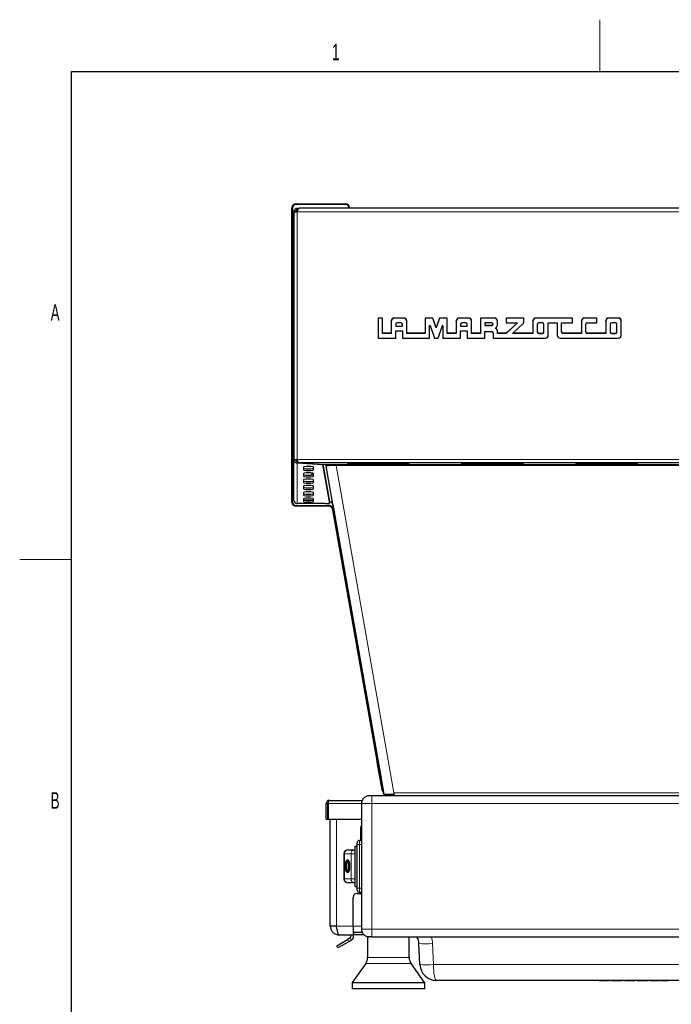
# Model space of a CAD drawing. Header units: millimetres. Extents: x 1 to 419, y 2 to 295.
# Tile 35 of 59: x 2 to 64, y 200 to 294. Entities that reach past the tile are written whole.
import ezdxf

# ---------------------------------------------------------------- set-up
doc = ezdxf.new("R2010")
doc.units = ezdxf.units.MM
doc.styles.add('SLDTEXTSTYLE0', font='TXT', dxfattribs={"width": 0.605})

msp = doc.modelspace()

# ---------------------------------------------------------------- linework, layer by layer
at = {"color": 7, "linetype": 'Continuous', "lineweight": 18}
for p, q in [((57.375, 289.5), (57.375, 294.5)), ((6.5, 242.5), (1.5, 242.5))]:
    msp.add_line(p, q, dxfattribs=at)
at = {"color": 7, "linetype": 'Continuous', "lineweight": 25}
for p, q in [((6.5, 7.5), (6.5, 289.5)), ((6.5, 289.5), (413.5, 289.5)), ((27.7117, 248.0292), (27.7117, 276.3692)), ((27.7717, 276.3692), (27.7717, 248.0292)), ((28.1117, 276.7692), (32.8717, 276.7692)), ((32.8717, 276.7092), (28.1117, 276.7092)), ((28.2317, 276.1669), (28.2317, 276.3269)), ((28.2317, 276.3269), (28.378, 276.3269)), ((28.2317, 276.1669), (28.2953, 276.1669)), ((28.2317, 276.0069), (28.2499, 276.0337)), ((98.4077, 276.3492), (28.4158, 276.3492)), ((33.2117, 276.3492), (33.2117, 276.3692)), ((33.2717, 276.3692), (33.2717, 276.3492)), ((28.0717, 276.0069), (27.9117, 276.0069)), ((27.9117, 276.0069), (27.9117, 252.1315)), ((28.2317, 276.0069), (28.2317, 275.9846)), ((36.0135, 265.7347), (36.0135, 265.7626)), ((36.4395, 265.7626), (36.0135, 265.7626)), ((36.0135, 265.7347), (36.0135, 263.8364)), ((36.4395, 265.7347), (36.0135, 265.7347)), ((36.4395, 265.7347), (36.4395, 265.7626)), ((36.4395, 264.2583), (36.4395, 265.7347)), ((38.4975, 265.7626), (37.5755, 265.7626)), ((38.4975, 265.7347), (37.5755, 265.7347)), ((40.5565, 265.7347), (40.5565, 265.7626)), ((41.3, 265.7626), (40.5565, 265.7626)), ((40.5565, 265.7347), (40.5565, 264.2583)), ((41.3, 265.7347), (40.5565, 265.7347)), ((41.3, 265.7347), (41.3, 265.7626)), ((41.6215, 264.8357), (41.3, 265.7626)), ((41.6215, 264.8078), (41.3, 265.7347)), ((41.943, 265.7626), (41.6215, 264.8357)), ((41.943, 265.7347), (41.6215, 264.8078)), ((41.943, 265.7347), (41.943, 265.7626)), ((42.6865, 265.7626), (41.943, 265.7626)), ((42.6865, 265.7347), (41.943, 265.7347)), ((42.6865, 265.7347), (42.6865, 265.7626)), ((42.6865, 264.2583), (42.6865, 265.7347)), ((44.7445, 265.7626), (43.8225, 265.7626)), ((44.7445, 265.7347), (43.8225, 265.7347)), ((47.2295, 265.7626), (45.8805, 265.7626)), ((45.8805, 265.7347), (45.8805, 265.7626)), ((45.8805, 265.7347), (45.8805, 264.2583)), ((47.2295, 265.7347), (45.8805, 265.7347)), ((50.0695, 265.7626), (48.3655, 265.7626)), ((48.3655, 265.7347), (48.3655, 265.7626)), ((48.3655, 265.7347), (48.3655, 265.3129)), ((50.0695, 265.7347), (48.3655, 265.7347)), ((50.0695, 265.7347), (50.0695, 265.7626)), ((50.0695, 265.3129), (50.0695, 265.7347)), ((54.7535, 265.7626), (51.2055, 265.7626)), ((54.7535, 265.7347), (51.2055, 265.7347)), ((54.7535, 265.7347), (54.7535, 265.7626)), ((54.7535, 265.3129), (54.7535, 265.7347)), ((57.0955, 265.7626), (55.8895, 265.7626)), ((57.0955, 265.7347), (55.8895, 265.7347)), ((57.0955, 265.7347), (57.0955, 265.7626)), ((57.0955, 265.3129), (57.0955, 265.7347)), ((59.1535, 265.7626), (58.2315, 265.7626)), ((59.1535, 265.7347), (58.2315, 265.7347)), ((37.2915, 265.4535), (37.2915, 265.4813)), ((37.2915, 265.4535), (37.2915, 264.2583)), ((37.7175, 265.1723), (37.7175, 264.9613)), ((37.7175, 264.9892), (38.3555, 264.9892)), ((37.7175, 264.9613), (38.3555, 264.9613)), ((38.2135, 265.3129), (37.8595, 265.3129)), ((38.3555, 264.9613), (38.3555, 265.1723)), ((38.7815, 265.4535), (38.7815, 265.4813)), ((38.7815, 264.2583), (38.7815, 265.4535)), ((40.9825, 263.8364), (40.9825, 265.0246)), ((41.0292, 265.0323), (41.444, 263.8364)), ((41.6215, 264.8078), (41.6215, 264.8357)), ((41.799, 263.8364), (42.2138, 265.0323)), ((42.2605, 265.0246), (42.2605, 263.8364)), ((43.5385, 265.4535), (43.5385, 265.4813)), ((43.5385, 265.4535), (43.5385, 264.2583)), ((43.9645, 265.1723), (43.9645, 264.9613)), ((43.9645, 264.9892), (44.6025, 264.9892)), ((43.9645, 264.9613), (44.6025, 264.9613)), ((44.4605, 265.3129), (44.1065, 265.3129)), ((44.6025, 264.9613), (44.6025, 265.1723)), ((45.0285, 265.4535), (45.0285, 265.4813)), ((45.0285, 264.2583), (45.0285, 265.4535)), ((46.3065, 265.3129), (46.3065, 265.0316)), ((46.9455, 265.3129), (46.3065, 265.3129)), ((46.3065, 265.0595), (46.9455, 265.0595)), ((46.3065, 265.0316), (46.9455, 265.0316)), ((47.5135, 265.4535), (47.5135, 265.4813)), ((47.5135, 265.0669), (47.5135, 265.4535)), ((49.4589, 265.3129), (48.3655, 264.2583)), ((48.3655, 265.3129), (49.4589, 265.3129)), ((49.43, 265.3129), (48.3655, 264.2861)), ((48.976, 264.2583), (50.0695, 265.3129)), ((50.9215, 265.4535), (50.9215, 265.4813)), ((50.9215, 265.4535), (50.9215, 264.2583)), ((51.3475, 265.1723), (51.3475, 264.3989)), ((51.8435, 265.3129), (51.4895, 265.3129)), ((51.9855, 264.3989), (51.9855, 265.1723)), ((52.4115, 265.3129), (53.2635, 265.3129)), ((52.4115, 264.1176), (52.4115, 265.3129)), ((53.2635, 265.3129), (53.2635, 264.1176)), ((53.6895, 265.3129), (54.7535, 265.3129)), ((53.6895, 264.3989), (53.6895, 265.3129)), ((55.6055, 265.4535), (55.6055, 265.4813)), ((55.6055, 265.4535), (55.6055, 264.2583)), ((56.0315, 264.3989), (56.0315, 265.1723)), ((56.1735, 265.3129), (57.0955, 265.3129)), ((57.9475, 265.4535), (57.9475, 265.4813)), ((57.9475, 265.4535), (57.9475, 264.2583)), ((58.3735, 265.1723), (58.3735, 264.3989)), ((58.8695, 265.3129), (58.5155, 265.3129)), ((59.0115, 264.3989), (59.0115, 265.1723)), ((59.4375, 265.4535), (59.4375, 265.4813)), ((59.4375, 264.1176), (59.4375, 265.4535)), ((36.0135, 263.8364), (37.7175, 263.8364)), ((37.2915, 264.2861), (36.4395, 264.2861)), ((37.2915, 264.2583), (36.4395, 264.2583)), ((37.7175, 264.5395), (38.3555, 264.5395)), ((37.7175, 263.8364), (37.7175, 264.5395)), ((38.3555, 264.5395), (38.3555, 263.8364)), ((38.3555, 263.8364), (40.9825, 263.8364)), ((40.5565, 264.2861), (38.7815, 264.2861)), ((40.5565, 264.2583), (38.7815, 264.2583)), ((41.444, 263.8364), (41.799, 263.8364)), ((42.2605, 263.8364), (43.9645, 263.8364)), ((43.5385, 264.2861), (42.6865, 264.2861)), ((43.5385, 264.2583), (42.6865, 264.2583)), ((43.9645, 264.5395), (44.6025, 264.5395)), ((43.9645, 263.8364), (43.9645, 264.5395)), ((44.6025, 264.5395), (44.6025, 263.8364)), ((44.6025, 263.8364), (46.3065, 263.8364)), ((45.8805, 264.2861), (45.0285, 264.2861)), ((45.8805, 264.2583), (45.0285, 264.2583)), ((46.3065, 264.4692), (46.9455, 264.4692)), ((46.3065, 263.8364), (46.3065, 264.4692)), ((47.0875, 264.3286), (47.0875, 263.8364)), ((47.0875, 263.8364), (52.1275, 263.8364)), ((47.5135, 264.5042), (47.5135, 264.5321)), ((47.5135, 264.2583), (47.5135, 264.5042)), ((48.3655, 264.2861), (47.5135, 264.2861)), ((48.3655, 264.2583), (47.5135, 264.2583)), ((48.3655, 264.2583), (48.3655, 264.2861)), ((50.9215, 264.2583), (48.976, 264.2583)), ((50.9215, 264.2861), (49.0049, 264.2861)), ((51.4895, 264.2861), (51.8435, 264.2861)), ((51.4895, 264.2583), (51.8435, 264.2583)), ((53.5475, 263.8364), (59.1535, 263.8364)), ((55.6055, 264.2861), (53.8315, 264.2861)), ((55.6055, 264.2583), (53.8315, 264.2583)), ((57.9475, 264.2861), (56.1735, 264.2861)), ((57.9475, 264.2583), (56.1735, 264.2583)), ((58.5155, 264.2861), (58.8695, 264.2861)), ((58.5155, 264.2583), (58.8695, 264.2583)), ((27.9117, 248.2108), (27.9117, 252.1315)), ((28.2317, 251.962), (28.2317, 251.8023)), ((28.2317, 251.962), (28.2858, 251.9587)), ((28.2317, 251.8023), (30.6717, 251.6533)), ((28.3625, 251.8443), (30.8317, 251.6936)), ((28.8701, 251.1101), (28.8701, 251.4214)), ((29.7701, 251.4214), (29.7701, 251.1101)), ((30.6717, 251.6533), (30.6717, 251.7033)), ((30.6717, 251.6533), (31.3473, 247.9075)), ((30.8317, 251.6936), (95.9917, 251.6936)), ((36.5857, 219.8714), (31.0111, 251.5015)), ((31.2175, 251.5472), (31.0553, 251.5118)), ((31.5117, 251.6936), (31.5117, 251.571)), ((31.992, 251.6936), (31.992, 251.5581)), ((38.5744, 251.8187), (33.4744, 251.8187)), ((33.4744, 251.7638), (38.5744, 251.7638)), ((49.5744, 251.8187), (44.4744, 251.8187)), ((44.4744, 251.7638), (49.5744, 251.7638)), ((60.5744, 251.8187), (55.4744, 251.8187)), ((55.4744, 251.7638), (60.5744, 251.7638)), ((28.8701, 250.4996), (28.8701, 250.8109)), ((29.6326, 250.8307), (29.6117, 250.6492)), ((29.7701, 250.8109), (29.7701, 250.4996)), ((28.8701, 249.8891), (28.8701, 250.2005)), ((28.8701, 249.2786), (28.8701, 249.59)), ((29.7701, 250.2005), (29.7701, 249.8891)), ((29.7701, 249.59), (29.7701, 249.2786)), ((28.8701, 248.6681), (28.8701, 248.9795)), ((29.7701, 248.9795), (29.7701, 248.6681)), ((27.9117, 248.2022), (27.9117, 248.2108)), ((28.1117, 247.6892), (31.2561, 247.6892)), ((31.2561, 247.6292), (28.1117, 247.6292)), ((30.9473, 247.8828), (28.2317, 247.8828)), ((28.8701, 248.0577), (28.8701, 248.369)), ((29.6953, 248.2022), (28.9448, 248.2022)), ((29.7701, 248.369), (29.7701, 248.0577)), ((31.3473, 247.9075), (31.3473, 248.0666)), ((31.3697, 248.0386), (31.3473, 248.0386)), ((31.665, 247.7912), (36.3774, 221.053)), ((35.9136, 223.1187), (31.65, 247.2986)), ((31.7091, 247.309), (35.9727, 223.1292)), ((35.9408, 222.9642), (35.9136, 223.1187)), ((36.4116, 220.2942), (35.9408, 222.9642)), ((35.9727, 223.1292), (35.9999, 222.9561)), ((35.9999, 222.9561), (36.4707, 220.2861)), ((36.3774, 221.053), (36.5857, 219.8712)), ((31.3323, 219.2981), (31.3323, 219.2902)), ((31.3323, 219.2981), (31.3676, 219.2981)), ((31.3676, 219.2981), (34.4824, 219.2981)), ((35.4117, 219.7381), (35.1717, 219.7381)), ((91.4117, 219.7381), (35.4117, 219.7381)), ((36.5857, 219.8714), (36.5857, 219.7381)), ((37.5766, 219.8714), (37.5766, 220.0091)), ((37.5766, 219.8714), (37.5766, 219.7381)), ((31.0123, 217.4981), (31.0123, 218.9781)), ((31.1723, 217.4981), (31.1723, 218.9781)), ((31.2076, 218.9781), (31.2076, 217.4981)), ((34.4117, 218.9781), (34.4117, 206.8981)), ((31.0123, 217.4981), (31.1723, 217.4981)), ((31.2076, 217.4981), (34.4117, 217.4981)), ((31.4117, 207.1781), (31.4117, 217.4981)), ((34.3117, 216.6381), (34.3117, 215.4381)), ((34.2117, 215.4381), (34.4117, 215.4381)), ((33.125, 214.5381), (33.7562, 214.5381)), ((33.7562, 214.5381), (33.8117, 214.5381)), ((33.8117, 210.9881), (33.8117, 214.8881)), ((33.8117, 214.8881), (34.0117, 214.8881)), ((34.0117, 215.0381), (34.0117, 215.2381)), ((34.0117, 210.8381), (34.0117, 215.0381)), ((32.725, 214.1381), (32.725, 211.7381)), ((33.0763, 213.4247), (33.1799, 213.4247)), ((32.8849, 212.9549), (32.9885, 212.9549)), ((33.0467, 212.4634), (33.0394, 212.5025)), ((33.0772, 212.4862), (33.1808, 212.4862)), ((32.9432, 212.4634), (33.0467, 212.4634)), ((33.7562, 211.3381), (33.125, 211.3381)), ((33.8117, 211.3381), (33.7562, 211.3381)), ((33.8117, 210.9881), (34.0117, 210.9881)), ((34.0117, 210.6381), (34.0117, 210.8381)), ((33.6117, 207.1781), (33.6117, 209.9381)), ((34.0117, 210.3381), (34.4117, 210.3381)), ((34.2117, 210.4381), (34.4117, 210.4381)), ((31.4117, 207.1781), (31.4631, 206.8889)), ((31.4997, 207.1781), (31.4956, 207.1781)), ((31.7058, 207.1781), (31.6991, 207.1781)), ((32.0572, 206.9332), (32.0117, 207.1781)), ((33.6117, 207.1781), (33.6117, 206.3381)), ((32.0302, 205.2881), (33.0694, 205.8881)), ((32.2531, 206.3381), (32.2, 206.3878)), ((32.2517, 206.3381), (32.2531, 206.3381)), ((32.2517, 206.3381), (32.2531, 206.3381)), ((32.2531, 206.3381), (33.6117, 206.3381)), ((33.3317, 206.0396), (33.0694, 205.8881)), ((33.4517, 205.8317), (33.1894, 205.6803)), ((33.6117, 206.5781), (33.6517, 206.5781)), ((33.6517, 206.3381), (33.6183, 206.3381)), ((33.6517, 206.5781), (33.6517, 206.3381)), ((33.6517, 206.5781), (33.6531, 206.5781)), ((33.6517, 206.3381), (33.6531, 206.3381)), ((33.6531, 206.3381), (33.6531, 206.5781)), ((34.4824, 206.5781), (33.6531, 206.5781)), ((34.6579, 206.3381), (33.6531, 206.3381)), ((35.0117, 206.1381), (35.0117, 204.1586)), ((35.1717, 206.1381), (35.0117, 206.1381)), ((35.4117, 206.1381), (35.1717, 206.1381)), ((35.4117, 206.1381), (91.4117, 206.1381)), ((39.0117, 204.1586), (39.0117, 206.1381)), ((39.0117, 205.2385), (39.0117, 206.1167)), ((32.1502, 205.0803), (32.0302, 205.2881)), ((33.1894, 205.6803), (32.1502, 205.0803)), ((40.0449, 203.4683), (39.9564, 205.4948)), ((34.8255, 203.5773), (33.5304, 201.7642)), ((40.4931, 201.7642), (39.198, 203.5773)), ((33.5117, 201.7061), (33.5117, 201.1381)), ((40.5117, 201.1381), (33.5117, 201.1381)), ((40.5117, 201.1381), (40.5117, 201.7061)), ((85.1801, 201.9381), (41.6434, 201.9381)), ((57.3092, 201.9181), (57.3092, 201.9381)), ((57.7963, 201.9181), (57.7963, 201.9381)), ((58.2835, 201.9181), (58.2835, 201.9381)), ((58.5399, 201.9181), (58.5399, 201.9381)), ((59.0271, 201.9181), (59.0271, 201.9381)), ((59.5143, 201.9181), (59.5143, 201.9381)), ((59.7707, 201.9181), (59.7707, 201.9381)), ((60.2579, 201.9181), (60.2579, 201.9381)), ((60.7451, 201.9181), (60.7451, 201.9381)), ((61.0015, 201.9181), (61.0015, 201.9381)), ((61.4886, 201.9181), (61.4886, 201.9381)), ((61.9758, 201.9181), (61.9758, 201.9381)), ((62.181, 201.9181), (62.181, 201.9381)), ((63.0528, 201.9181), (62.181, 201.9181)), ((63.0528, 201.9181), (63.0528, 201.9381)), ((63.104, 201.9181), (63.0528, 201.9181)), ((63.104, 201.9181), (63.104, 201.9381)), ((63.2322, 201.9181), (63.2322, 201.9381)), ((63.2927, 201.9181), (63.2322, 201.9181)), ((63.2927, 201.9181), (63.2927, 201.9381)), ((63.6257, 201.9181), (63.6257, 201.9381)), ((63.6309, 201.9181), (63.6257, 201.9181)), ((63.6309, 201.9181), (63.6309, 201.9381)), ((63.9502, 201.9181), (63.6309, 201.9181)), ((63.9502, 201.9181), (63.9502, 201.9381)), ((64.2382, 201.9181), (64.2382, 201.9381)), ((64.2579, 201.9181), (64.2579, 201.9381))]:
    msp.add_line(p, q, dxfattribs=at)
at = {"color": 8, "linetype": 'Continuous', "lineweight": 18}
for p, q in [((27.7117, 276.3692), (27.7717, 276.3692)), ((28.1117, 276.7692), (28.1117, 276.7092)), ((32.8717, 276.7692), (32.8717, 276.7092)), ((33.2717, 276.3692), (33.2117, 276.3692)), ((28.2317, 275.9846), (98.5917, 275.9846)), ((28.2317, 275.9846), (28.2317, 252.1192)), ((37.5755, 265.7347), (37.5755, 265.7626)), ((38.4975, 265.7347), (38.4975, 265.7626)), ((43.8225, 265.7347), (43.8225, 265.7626)), ((44.7445, 265.7347), (44.7445, 265.7626)), ((47.2295, 265.7347), (47.2295, 265.7626)), ((51.2055, 265.7347), (51.2055, 265.7626)), ((55.8895, 265.7347), (55.8895, 265.7626)), ((58.2315, 265.7347), (58.2315, 265.7626)), ((59.1535, 265.7347), (59.1535, 265.7626)), ((46.9455, 265.0316), (46.9455, 265.0595)), ((47.3392, 264.7636), (47.3392, 264.7915)), ((51.4895, 264.2583), (51.4895, 264.2861)), ((51.8435, 264.2583), (51.8435, 264.2861)), ((53.8315, 264.2583), (53.8315, 264.2861)), ((56.1735, 264.2583), (56.1735, 264.2861)), ((58.5155, 264.2583), (58.5155, 264.2861)), ((58.8695, 264.2583), (58.8695, 264.2861)), ((98.5917, 252.1192), (28.2317, 252.1192)), ((28.2317, 251.962), (28.2317, 252.1192)), ((28.2317, 251.8023), (28.2317, 247.8828)), ((28.3625, 251.8443), (98.461, 251.8443)), ((30.7244, 251.7001), (31.3697, 248.0386)), ((31.665, 247.7912), (31.0111, 251.5015)), ((31.992, 251.5581), (94.8314, 251.5581)), ((31.992, 251.5581), (37.5766, 219.8714)), ((33.4744, 251.8187), (33.4744, 251.7638)), ((38.5744, 251.8187), (38.5744, 251.7638)), ((44.4744, 251.8187), (44.4744, 251.7638)), ((49.5744, 251.8187), (49.5744, 251.7638)), ((55.4744, 251.8187), (55.4744, 251.7638)), ((60.5744, 251.8187), (60.5744, 251.7638)), ((27.7117, 248.0292), (27.7717, 248.0292)), ((28.1117, 247.6292), (28.1117, 247.6892)), ((31.2561, 247.6292), (31.2561, 247.6892)), ((31.65, 247.2986), (31.7091, 247.309)), ((35.9136, 223.1187), (35.9727, 223.1292)), ((35.9408, 222.9642), (35.9999, 222.9561)), ((35.9727, 223.1292), (36.0115, 223.1292)), ((35.9999, 222.9561), (36.042, 222.9561)), ((36.4116, 220.2942), (36.4707, 220.2861)), ((35.4117, 218.9781), (35.4117, 219.7381)), ((37.5766, 220.0091), (89.2468, 220.0091)), ((31.0123, 218.9781), (31.1723, 218.9781)), ((31.2076, 218.9781), (34.4117, 218.9781)), ((35.4117, 218.9781), (34.4117, 218.9781)), ((35.4117, 218.9781), (35.4117, 206.8981)), ((91.4117, 218.9781), (35.4117, 218.9781)), ((32.0117, 207.1781), (32.0117, 217.4981)), ((34.2117, 215.4381), (34.2117, 215.0381)), ((34.2117, 215.0381), (34.0117, 215.0381)), ((34.2117, 215.0381), (34.2117, 210.8381)), ((34.2117, 215.0381), (34.4117, 215.0381)), ((32.7786, 214.1381), (32.725, 214.1381)), ((33.4098, 214.1381), (32.7786, 214.1381)), ((32.7786, 214.1381), (32.7786, 211.7381)), ((33.8117, 214.1381), (33.4098, 214.1381)), ((33.4098, 211.7381), (33.4098, 214.1381)), ((33.1926, 212.9554), (33.2961, 212.9554)), ((32.7786, 211.7381), (32.725, 211.7381)), ((32.7786, 211.7381), (33.4098, 211.7381)), ((33.4098, 211.7381), (33.8117, 211.7381)), ((34.2117, 210.8381), (34.0117, 210.8381)), ((34.2117, 210.8381), (34.2117, 210.4381)), ((34.2117, 210.8381), (34.4117, 210.8381)), ((32.0117, 207.1781), (33.6117, 207.1781)), ((34.4117, 207.1781), (33.6117, 207.1781)), ((34.4117, 206.8981), (35.4117, 206.8981)), ((35.4117, 206.1381), (35.4117, 206.8981)), ((35.4117, 206.8981), (91.4117, 206.8981)), ((33.0694, 205.8881), (33.1894, 205.6803)), ((33.3317, 206.0396), (33.4517, 205.8317)), ((41.2552, 205.4948), (41.3437, 203.4683)), ((39.0117, 204.1586), (35.0117, 204.1586)), ((39.198, 203.5773), (34.8255, 203.5773)), ((41.3437, 203.4683), (75.4722, 203.4683)), ((40.5117, 201.7061), (33.5117, 201.7061)), ((40.4931, 201.7642), (33.5304, 201.7642))]:
    msp.add_line(p, q, dxfattribs=at)
at = {"color": 7, "linetype": 'Continuous', "lineweight": 25, "flags": 128}
for points in [[(28.25, 276.0389), (28.25, 276.0367), (28.25, 276.034)], [(47.3392, 264.7915), (47.3332, 264.7951), (47.329, 264.7995)], [(33.4744, 251.8187), (33.3022, 251.8166), (33.1562, 251.8107), (33.0586, 251.8017), (33.0244, 251.7912), (33.0586, 251.7807), (33.1562, 251.7718), (33.3022, 251.7659), (33.4744, 251.7638)], [(38.5744, 251.7638), (38.7466, 251.7659), (38.8926, 251.7718), (38.9901, 251.7807), (39.0244, 251.7912), (38.9901, 251.8017), (38.8926, 251.8107), (38.7466, 251.8166), (38.5744, 251.8187)], [(44.4744, 251.8187), (44.3022, 251.8166), (44.1562, 251.8107), (44.0586, 251.8017), (44.0244, 251.7912), (44.0586, 251.7807), (44.1562, 251.7718), (44.3022, 251.7659), (44.4744, 251.7638)], [(49.5744, 251.7638), (49.7466, 251.7659), (49.8926, 251.7718), (49.9901, 251.7807), (50.0244, 251.7912), (49.9901, 251.8017), (49.8926, 251.8107), (49.7466, 251.8166), (49.5744, 251.8187)], [(55.4744, 251.8187), (55.3022, 251.8166), (55.1562, 251.8107), (55.0586, 251.8017), (55.0244, 251.7912), (55.0586, 251.7807), (55.1562, 251.7718), (55.3022, 251.7659), (55.4744, 251.7638)], [(60.5744, 251.7638), (60.7466, 251.7659), (60.8926, 251.7718), (60.9901, 251.7807), (61.0244, 251.7912), (60.9901, 251.8017), (60.8926, 251.8107), (60.7466, 251.8166), (60.5744, 251.8187)], [(29.7432, 250.2098), (29.7507, 250.1985), (29.7701, 250.1714)], [(34.4117, 216.9027), (34.3422, 216.7912), (34.3117, 216.6381)]]:
    msp.add_lwpolyline(points, dxfattribs=at)
at = {"color": 7, "linetype": 'Continuous', "lineweight": 25}
for centre, radius, start, end in [((28.1117, 276.3692), 0.4, 90, 180), ((28.1117, 276.3692), 0.34, 90, 180), ((32.8717, 276.3692), 0.4, 0, 90), ((32.8717, 276.3692), 0.34, 0, 90), ((37.5741, 265.4799), 0.2826, 89.72121, 179.71847), ((37.5741, 265.4521), 0.2826, 89.72121, 179.71847), ((38.4988, 265.4799), 0.2826, 0.28153, 90.27879), ((38.4988, 265.4521), 0.2826, 0.28153, 90.27879), ((43.8211, 265.4799), 0.2826, 89.72121, 179.71847), ((43.8211, 265.4521), 0.2826, 89.72121, 179.71847), ((44.7458, 265.4799), 0.2826, 0.28153, 90.27879), ((44.7458, 265.4521), 0.2826, 0.28153, 90.27879), ((47.2308, 265.4799), 0.2826, 0.28153, 90.27879), ((47.2308, 265.4521), 0.2826, 0.28153, 90.27879), ((51.2041, 265.4799), 0.2826, 89.72121, 179.71847), ((51.2041, 265.4521), 0.2826, 89.72121, 179.71847), ((55.8881, 265.4799), 0.2826, 89.72121, 179.71847), ((55.8881, 265.4521), 0.2826, 89.72121, 179.71847), ((58.2301, 265.4799), 0.2826, 89.72121, 179.71847), ((58.2301, 265.4521), 0.2826, 89.72121, 179.71847), ((59.1548, 265.4799), 0.2826, 0.28153, 90.27879), ((59.1548, 265.4521), 0.2826, 0.28153, 90.27879), ((37.8588, 265.1716), 0.1413, 89.72121, 179.71847), ((38.2141, 265.1716), 0.1413, 0.28153, 90.27879), ((41.0065, 265.0243), 0.024, 19.306162, 179.469373), ((42.2364, 265.0243), 0.024, 0.530627, 160.693838), ((44.1058, 265.1716), 0.1413, 89.72121, 179.71847), ((44.4611, 265.1716), 0.1413, 0.28153, 90.27879), ((46.9466, 265.1723), 0.1406, 269.549084, 90.450916), ((46.9461, 265.2009), 0.1414, 269.740395, 354.022304), ((47.3482, 264.7856), 0.0237, 112.268729, 247.731271), ((47.2322, 265.0676), 0.2812, 292.353943, 359.856691), ((47.2322, 264.5314), 0.2812, 0.143309, 67.646057), ((47.2322, 264.5035), 0.2812, 0.143309, 67.646057), ((51.4888, 265.1716), 0.1413, 89.72121, 179.71847), ((51.8441, 265.1716), 0.1413, 0.28153, 90.27879), ((56.1728, 265.1716), 0.1413, 89.72121, 179.71847), ((58.5148, 265.1716), 0.1413, 89.72121, 179.71847), ((58.8701, 265.1716), 0.1413, 0.28153, 90.27879), ((46.9461, 264.3279), 0.1413, 0.28153, 90.27879), ((51.4888, 264.4274), 0.1413, 180.28153, 270.27879), ((51.4888, 264.3996), 0.1413, 180.28153, 270.27879), ((51.8441, 264.4274), 0.1413, 269.72121, 359.71847), ((51.8441, 264.3996), 0.1413, 269.72121, 359.71847), ((52.1288, 264.119), 0.2826, 269.72121, 359.71847), ((53.5461, 264.119), 0.2826, 180.28153, 270.27879), ((53.8308, 264.4274), 0.1413, 180.28153, 270.27879), ((53.8308, 264.3996), 0.1413, 180.28153, 270.27879), ((56.1728, 264.4274), 0.1413, 180.28153, 270.27879), ((56.1728, 264.3996), 0.1413, 180.28153, 270.27879), ((58.5148, 264.4274), 0.1413, 180.28153, 270.27879), ((58.5148, 264.3996), 0.1413, 180.28153, 270.27879), ((58.8701, 264.4274), 0.1413, 269.72121, 359.71847), ((58.8701, 264.3996), 0.1413, 269.72121, 359.71847), ((59.1548, 264.119), 0.2826, 269.72121, 359.71847), ((29.3201, 248.4666), 2.989, 81.340937, 98.659063), ((30.7165, 251.4495), 0.2992, 10.007289, 54.65982), ((30.7173, 251.4497), 0.4584, 9.997177, 32.140667), ((29.3201, 254.2247), 2.989, 261.340937, 278.659063), ((29.3201, 254.065), 2.989, 261.340937, 278.659063), ((29.3201, 247.8561), 2.989, 81.340937, 98.659063), ((29.3201, 253.6142), 2.989, 261.340937, 278.659063), ((29.3201, 253.4545), 2.989, 261.340937, 278.659063), ((29.3201, 247.2456), 2.989, 81.340937, 98.659063), ((29.3201, 253.0037), 2.989, 261.340937, 278.659063), ((29.3201, 252.844), 2.989, 261.340937, 278.659063), ((29.3201, 246.6351), 2.989, 81.340937, 98.659063), ((29.3201, 252.3932), 2.989, 261.340937, 278.659063), ((29.3201, 252.2335), 2.989, 261.340937, 278.659063), ((29.3201, 246.0246), 2.989, 81.340937, 98.659063), ((29.3201, 251.7827), 2.989, 261.340937, 278.659063), ((29.3201, 251.623), 2.989, 261.340937, 278.659063), ((28.1117, 248.0292), 0.4, 180, 270), ((28.1117, 248.0292), 0.34, 180, 270), ((28.2314, 248.2025), 0.3197, 180.053534, 270.053434), ((29.3201, 245.4141), 2.989, 81.340937, 98.659063), ((29.3201, 251.1722), 2.989, 261.340937, 278.659063), ((29.3201, 251.0125), 2.989, 261.340937, 278.659063), ((31.0484, 249.4972), 1.6176, 266.416619, 280.647511), ((31.2561, 247.2292), 0.46, 10, 90), ((31.2561, 247.2292), 0.4, 10, 90), ((31.37, 247.739), 0.2996, 10.037894, 90.061425), ((31.3323, 218.9781), 0.32, 90, 180), ((35.1717, 218.9781), 0.76, 90, 180), ((31.3323, 218.9781), 0.16, 135.738726, 180), ((34.2117, 215.2381), 0.2, 90, 180), ((33.125, 214.1381), 0.4, 90, 180), ((33.125, 211.7381), 0.4, 180, 270), ((34.2117, 210.6381), 0.2, 180, 270), ((34.0117, 209.9381), 0.4, 90, 180), ((35.1717, 206.8981), 0.76, 180, 270), ((33.2517, 206.1781), 0.16, 300, 90), ((33.2517, 206.1781), 0.4, 300, 25.841933), ((38.6577, 205.4381), 1.3, 2.5, 32.57897), ((34.0117, 204.1586), 1, 324.462322, 0), ((40.0117, 204.1586), 1, 180, 215.537678), ((41.6434, 203.5381), 1.6, 182.5, 270), ((33.6117, 201.7061), 0.1, 144.462322, 180), ((40.4117, 201.7061), 0.1, 0, 35.537678)]:
    msp.add_arc(centre, radius, start, end, dxfattribs=at)
at = {"color": 8, "linetype": 'Continuous', "lineweight": 18}
for centre, radius, start, end in [((33.1539, 214.1631), 0.3761, 94.40195, 183.811261), ((33.7851, 214.1631), 0.3761, 94.40195, 183.811261), ((33.1539, 211.7131), 0.3761, 176.188739, 265.59805), ((33.7851, 211.7131), 0.3761, 176.188739, 265.59805), ((38.6577, 205.3814), 2.6, 2.5, 16.920257), ((40.6058, 212.955), 7.4884, 265.025134, 274.974866), ((40.6943, 210.9285), 7.4884, 265.025134, 274.974866)]:
    msp.add_arc(centre, radius, start, end, dxfattribs=at)
at = {"color": 7, "linetype": 'Continuous', "lineweight": 25}
for centre, major_axis, ratio, start_param, end_param in [((32.0219, 251.528), (1.0108, 0.0264), 0.0305083, 1.5995142, 3.1461522), ((32.0219, 251.528), (0.8532, -0.0018), 0.0612992, 1.6058934, 2.8016697), ((31.3676, 218.9781), (0, 0.32), 0.5, 0, 1.5707963), ((37.6011, 219.8714), (1.0154, 0), 0.000003, 1.5949547, 3.1415927)]:
    msp.add_ellipse(centre, major_axis=major_axis, ratio=ratio, start_param=start_param, end_param=end_param, dxfattribs=at)
at = {"color": 8, "linetype": 'Continuous', "lineweight": 18}
msp.add_ellipse((41.6434, 203.5381), major_axis=(0, 1.6), ratio=0.1875, start_param=1.6144296, end_param=3.1415927, dxfattribs=at)
at = {"color": 7, "linetype": 'Continuous', "lineweight": 25}
for points, knots in [([(28.2317, 276.3269), (28.194, 276.323), (28.1184, 276.3152), (28.0191, 276.2546), (27.9466, 276.1661), (27.915, 276.0774), (27.9125, 276.0233), (27.9117, 276.0069)], [0, 0, 0, 0, 0.2253412, 0.4507226, 0.6761042, 0.9014856, 1, 1, 1, 1]), ([(28.2317, 276.1669), (28.2087, 276.164), (28.1643, 276.1584), (28.1106, 276.1173), (28.0774, 276.0644), (28.0735, 276.025), (28.0717, 276.0069)], [0, 0, 0, 0, 0.27428136, 0.52924972, 0.78416508, 1, 1, 1, 1]), ([(28.2317, 275.9846), (28.2445, 276.0228), (28.27, 276.0991), (28.3083, 276.2064), (28.3467, 276.2904), (28.3825, 276.3408), (28.4055, 276.3466), (28.4158, 276.3492)], [0, 0, 0, 0, 0.2080712, 0.4161846, 0.624298, 0.832411, 1, 1, 1, 1]), ([(27.9117, 252.1315), (27.9156, 252.093), (27.9234, 252.0162), (27.9841, 251.9148), (28.0725, 251.8403), (28.1612, 251.807), (28.2153, 251.8034), (28.2317, 251.8023)], [0, 0, 0, 0, 0.2253412, 0.4507226, 0.6761042, 0.9014856, 1, 1, 1, 1]), ([(28.0717, 252.1315), (28.0746, 252.1076), (28.0802, 252.0615), (28.1213, 252.0053), (28.1742, 251.9699), (28.2137, 251.9645), (28.2317, 251.962)], [0, 0, 0, 0, 0.27428136, 0.52924972, 0.78416508, 1, 1, 1, 1]), ([(36.5516, 220.0649), (36.5503, 220.0656), (36.5086, 220.0883), (36.4507, 220.1674), (36.4247, 220.2519), (36.4116, 220.2942)], [0, 0, 0, 0, 0.0153194, 0.5077377, 1, 1, 1, 1]), ([(36.4707, 220.2861), (36.4795, 220.2482), (36.4913, 220.1972), (36.5274, 220.1594), (36.5366, 220.1498)], [0, 0, 0, 0, 0.7443283, 1, 1, 1, 1]), ([(32.8849, 212.9549), (32.8858, 213.0228), (32.8876, 213.1584), (32.907, 213.3262), (32.9409, 213.4451), (32.9784, 213.5162), (33.0262, 213.557), (33.0602, 213.5611), (33.0772, 213.5631)], [0, 0, 0, 0, 0.2504899, 0.5003494, 0.6254231, 0.7502055, 0.8749804, 1, 1, 1, 1]), ([(33.0763, 213.4247), (33.0586, 213.4197), (33.0269, 213.4109), (33.0058, 213.3634), (32.9965, 213.3424)], [0, 0, 0, 0, 0.5583399, 1, 1, 1, 1]), ([(33.0347, 213.4023), (33.0384, 213.4158), (33.0503, 213.4589), (33.0752, 213.5073), (33.099, 213.5252), (33.107, 213.5312)], [0, 0, 0, 0, 0.2333667, 0.7444656, 1, 1, 1, 1]), ([(33.1926, 212.9554), (33.192, 213.0538), (33.1913, 213.1768), (33.1672, 213.3167), (33.1443, 213.3748), (33.1132, 213.4177), (33.0886, 213.4223), (33.0763, 213.4247)], [0, 0, 0, 0, 0.5003519, 0.6255292, 0.7505162, 0.8752553, 1, 1, 1, 1]), ([(33.0772, 213.5631), (33.0942, 213.5609), (33.1281, 213.5565), (33.1759, 213.5161), (33.2142, 213.4462), (33.2616, 213.2639), (33.266, 213.0922), (33.2695, 212.9549)], [0, 0, 0, 0, 0.1253833, 0.2506337, 0.3757012, 0.5011173, 1, 1, 1, 1]), ([(33.223, 213.4025), (33.2206, 213.4058), (33.2082, 213.423), (33.1926, 213.4239), (33.1799, 213.4247)], [0, 0, 0, 0, 0.18924884, 1, 1, 1, 1]), ([(32.9432, 212.4634), (32.9227, 212.5506), (32.886, 212.7069), (32.8852, 212.8789), (32.8849, 212.9549)], [0, 0, 0, 0, 0.5579733, 1, 1, 1, 1]), ([(32.9965, 213.3424), (32.984, 213.2725), (32.9616, 213.147), (32.9617, 213.0142), (32.9618, 212.9554)], [0, 0, 0, 0, 0.5580618, 1, 1, 1, 1]), ([(32.9618, 212.9554), (32.9624, 212.8575), (32.9632, 212.735), (32.9865, 212.5947), (33.0099, 212.5375), (33.0404, 212.4937), (33.0649, 212.4887), (33.0772, 212.4862)], [0, 0, 0, 0, 0.5003629, 0.6255677, 0.7505383, 0.8753036, 1, 1, 1, 1]), ([(33.0772, 212.4862), (33.0894, 212.4888), (33.1139, 212.494), (33.1444, 212.5377), (33.1677, 212.5949), (33.1912, 212.735), (33.1919, 212.8575), (33.1926, 212.9554)], [0, 0, 0, 0, 0.1246576, 0.2493906, 0.3743768, 0.4995896, 1, 1, 1, 1]), ([(33.2695, 212.9549), (33.2686, 212.8871), (33.2668, 212.7517), (33.2472, 212.5841), (33.2134, 212.4654), (33.1759, 212.3944), (33.1281, 212.3536), (33.0942, 212.3497), (33.0772, 212.3477)], [0, 0, 0, 0, 0.2504729, 0.500354, 0.6253966, 0.7501788, 0.874971, 1, 1, 1, 1]), ([(33.1808, 212.4862), (33.1934, 212.4873), (33.2089, 212.4886), (33.2212, 212.506), (33.2235, 212.5093)], [0, 0, 0, 0, 0.8104193, 1, 1, 1, 1]), ([(33.0772, 212.3477), (33.0483, 212.3527), (32.9967, 212.3615), (32.9595, 212.4322), (32.9432, 212.4634)], [0, 0, 0, 0, 0.5597157, 1, 1, 1, 1]), ([(33.1808, 212.3477), (33.1519, 212.3527), (33.1003, 212.3615), (33.0631, 212.4322), (33.0467, 212.4634)], [0, 0, 0, 0, 0.5597157, 1, 1, 1, 1]), ([(57.7963, 201.9181), (57.7168, 201.9181), (57.5583, 201.9181), (57.3816, 201.9181), (57.317, 201.9181), (57.3118, 201.9181), (57.3092, 201.9181)], [0, 0, 0, 0, 0.2802187, 0.5580668, 0.7785888, 1, 1, 1, 1]), ([(58.2835, 201.9181), (58.2801, 201.9181), (58.2733, 201.9181), (58.1658, 201.9181), (57.9822, 201.9181), (57.8584, 201.9181), (57.7963, 201.9181)], [0, 0, 0, 0, 0.2811399, 0.5595088, 0.7792348, 1, 1, 1, 1]), ([(59.0271, 201.9181), (58.9489, 201.9181), (58.7931, 201.9181), (58.6171, 201.9181), (58.5524, 201.9181), (58.5441, 201.9181), (58.5399, 201.9181)], [0, 0, 0, 0, 0.2803301, 0.558055, 0.7786409, 1, 1, 1, 1]), ([(59.5143, 201.9181), (59.5109, 201.9181), (59.504, 201.9181), (59.3966, 201.9181), (59.213, 201.9181), (59.0892, 201.9181), (59.0271, 201.9181)], [0, 0, 0, 0, 0.2811399, 0.5595088, 0.7792348, 1, 1, 1, 1]), ([(60.2579, 201.9181), (60.1796, 201.9181), (60.0239, 201.9181), (59.8479, 201.9181), (59.7832, 201.9181), (59.7749, 201.9181), (59.7707, 201.9181)], [0, 0, 0, 0, 0.2803301, 0.558055, 0.7786409, 1, 1, 1, 1]), ([(60.7451, 201.9181), (60.7416, 201.9181), (60.7348, 201.9181), (60.6274, 201.9181), (60.4437, 201.9181), (60.3199, 201.9181), (60.2579, 201.9181)], [0, 0, 0, 0, 0.2811399, 0.5595088, 0.7792348, 1, 1, 1, 1]), ([(61.4886, 201.9181), (61.4091, 201.9181), (61.2506, 201.9181), (61.0739, 201.9181), (61.0093, 201.9181), (61.0041, 201.9181), (61.0015, 201.9181)], [0, 0, 0, 0, 0.2802187, 0.5580668, 0.7785888, 1, 1, 1, 1]), ([(61.9758, 201.9181), (61.9724, 201.9181), (61.9656, 201.9181), (61.8581, 201.9181), (61.6745, 201.9181), (61.5507, 201.9181), (61.4886, 201.9181)], [0, 0, 0, 0, 0.2811399, 0.5595088, 0.7792348, 1, 1, 1, 1]), ([(63.6257, 201.9181), (63.6046, 201.9181), (63.5624, 201.9181), (63.4493, 201.9181), (63.3521, 201.9181), (63.2927, 201.9181)], [0, 0, 0, 0, 0.2807274, 0.5612995, 1, 1, 1, 1])]:
    msp.add_open_spline(points, degree=3, knots=knots, dxfattribs=at)
for points in [[(27.9117, 276.0069), (27.9165, 276.0029), (27.9262, 275.995), (28.0002, 275.9858), (28.1059, 275.9811), (28.1898, 275.9834), (28.2317, 275.9846)], [(28.0717, 276.0069), (28.0741, 276.0058), (28.0789, 276.0037), (28.1159, 276.0019), (28.1688, 276.0023), (28.2108, 276.0054), (28.2317, 276.0069)], [(28.2317, 252.1192), (28.1898, 252.1171), (28.1059, 252.1131), (28.0002, 252.1154), (27.9262, 252.122), (27.9165, 252.1283), (27.9117, 252.1315)], [(28.3625, 251.8443), (28.3516, 251.8502), (28.3298, 251.8619), (28.2971, 251.9246), (28.2644, 252.012), (28.2426, 252.0835), (28.2317, 252.1192)], [(31.4956, 207.1781), (31.4713, 207.1781), (31.4228, 207.1781), (31.4154, 207.1781), (31.4117, 207.1781)], [(31.4631, 206.8889), (31.5077, 206.7956), (31.5969, 206.6091), (31.7692, 206.4947), (31.8553, 206.4375)], [(31.6991, 207.1781), (31.6599, 207.1781), (31.5816, 207.1781), (31.527, 207.1781), (31.4997, 207.1781)], [(32.0117, 207.1781), (31.9579, 207.1781), (31.8503, 207.1781), (31.754, 207.1781), (31.7058, 207.1781)], [(32.2, 206.3878), (32.1881, 206.414), (32.1643, 206.4663), (32.1286, 206.5946), (32.0929, 206.7502), (32.0691, 206.8722), (32.0572, 206.9332)], [(31.8553, 206.4375), (31.9183, 206.4087), (32.0443, 206.3511), (32.1826, 206.3424), (32.2517, 206.3381)]]:
    msp.add_open_spline(points, degree=3, dxfattribs=at)

# ---------------------------------------------------------------- texts
at = {"color": 7, "linetype": 'Continuous', "lineweight": 0, "char_height": 1.5875, "attachment_point": 2, "style": 'SLDTEXTSTYLE0'}
for s, insert in [('1', (31.9448, 292.1781)), ('A', (4.9138, 267.0781)), ('B', (4.9138, 220.0781))]:
    msp.add_mtext(s, dxfattribs=dict(at, insert=insert))

doc.saveas('drawing.dxf')
